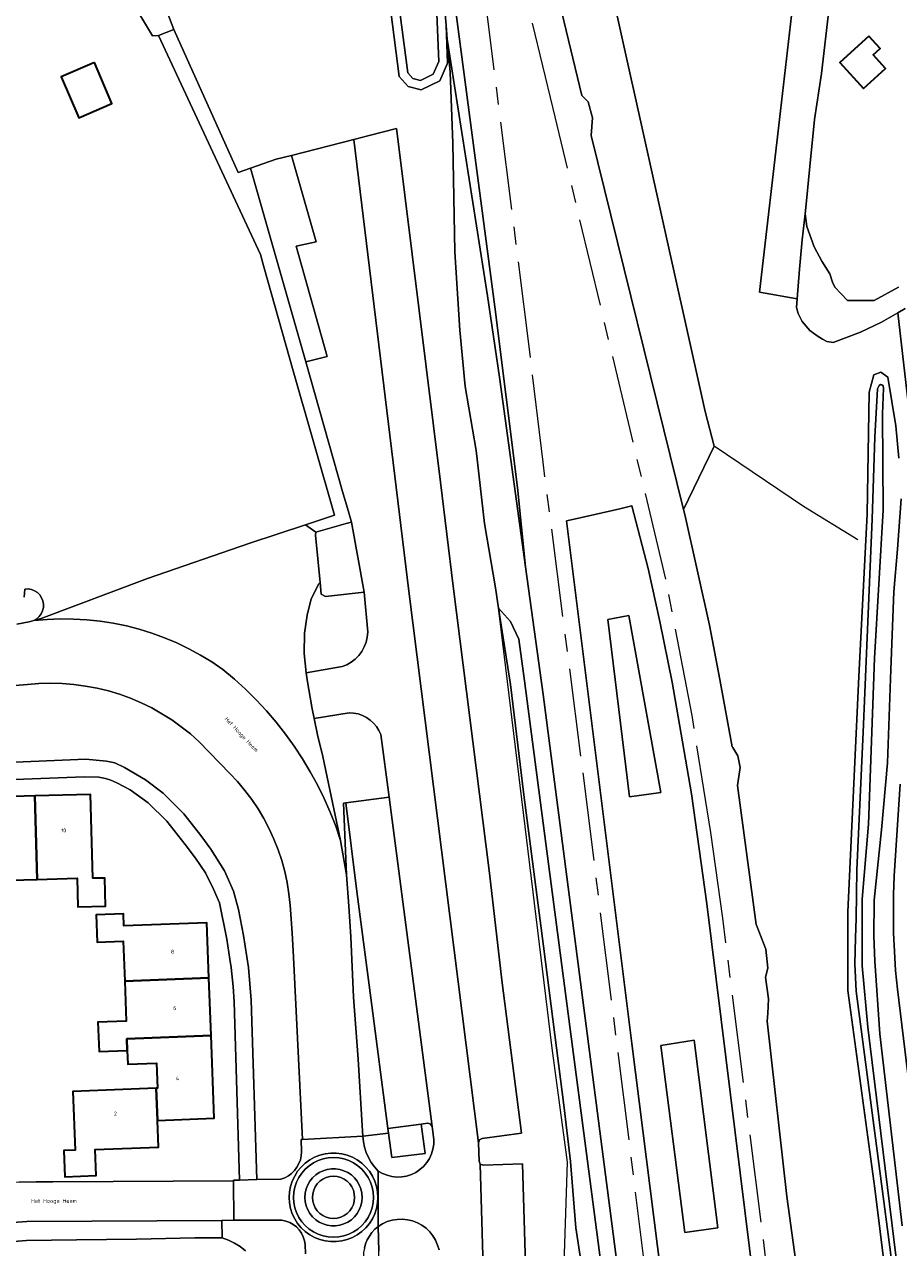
# Model space of a CAD drawing. Header units: metres. Extents: x 229229 to 231729, y 593167 to 595667.
# Tile 190 of 256: x 230402 to 230502, y 594420 to 594559. Entities that reach past the tile are written whole.
import ezdxf
from ezdxf.enums import TextEntityAlignment as Align

# ---------------------------------------------------------------- set-up
doc = ezdxf.new("R2010")
doc.units = ezdxf.units.M
doc.linetypes.add('AM-AS', pattern=[16, 10, -2, 2, -2])
for name, color, linetype, lineweight in [('B-WE-AM-AS_SPOOR-G', 10, 'AM-AS', 18), ('B-WE-GR-GRAS-GV', 60, 'Continuous', 13), ('B-WE-GR-GROENVOORZIENING-GV', 80, 'Continuous', 18), ('B-WE-GW-TALUD_KRUIN-G', 90, 'Continuous', 18), ('B-WE-IE-TERREINAFSCHEIDING_KUNSTMATIG_HEKWERK-G', 20, 'IE-TERREINAFSCHEIDING-KUNSTMATIG', 18), ('B-WE-IE-TERREINAFSCHEIDING_KUNSTMATIG_MUUR-G', 90, 'IE-TERREINAFSCHEIDING-KUNSTMATIG-DICHT', 18), ('B-WE-KW-KUNSTWERK_PERRON-GV', 170, 'Continuous', 18), ('B-WE-OG-BEBOUWING-GV', 7, 'Continuous', 35), ('B-WE-OG-BEBOUWING-T18', 10, 'Continuous', 18), ('B-WE-OG-TERREIN_ERF-GV', 7, 'Continuous', 18), ('B-WE-OG-TOPOGRAFIE-T18', 10, 'Continuous', 18), ('B-WE-OG-WATER-GV', 130, 'Continuous', 18), ('B-WE-OG-WATER_SLOOT-GV', 120, 'Continuous', 18), ('B-WE-VH-ONVERHARD-GV', 252, 'Continuous', 18), ('B-WE-VH-VERHARDING_GESLOTEN-GV', 252, 'Continuous', 18), ('B-WE-VH-VERHARDING_HALFVERHARDING-GV', 252, 'Continuous', 18), ('B-WE-VH-VERHARDING_OPEN-GV', 252, 'Continuous', 18)]:
    doc.layers.add(name, color=color, linetype=linetype, lineweight=lineweight)
doc.styles.add('NLCS-ISO-M250-T18', font='NLCS-ISO.ttf', dxfattribs={"height": 0.45})
doc.linetypes.add('IE-TERREINAFSCHEIDING-KUNSTMATIG', pattern='A,4,[82,NLCS.SHX,S=0.75,R=90,X=0,Y=0],4,-2', length=10)
doc.linetypes.add('IE-TERREINAFSCHEIDING-KUNSTMATIG-DICHT', pattern='A,8,-1,[82,NLCS.SHX,S=0.75,R=90,X=0,Y=0],-1', length=10)

msp = doc.modelspace()

# ---------------------------------------------------------------- linework, layer by layer
at = {"layer": 'B-WE-AM-AS_SPOOR-G'}
for points in [[(230484.983, 594322.132), (230484.403, 594326.827), (230482.399, 594343.044), (230473.066, 594416.124), (230465.619, 594475.578), (230461.314, 594508.976), (230459.762, 594521.825), (230451.609, 594586.596)], [(230498.538, 594323.805), (230497.943, 594328.538), (230490.105, 594390.9), (230481.722, 594457.186), (230480.376, 594466.898), (230478.235, 594480.21), (230475.273, 594495.689), (230462.479, 594549.159), (230453.277, 594586.778)]]:
    msp.add_lwpolyline(points, dxfattribs=at)
at = {"layer": 'B-WE-GR-GRAS-GV'}
for points in [[(230462.341, 594593.331), (230460.261, 594604.94), (230458.052, 594619.383), (230457.878, 594620.521), (230451.979, 594619.074), (230451.881, 594619.05), (230450.294, 594618.51), (230451.987, 594610.547), (230454.452, 594597.662), (230455.634, 594591.935), (230458.094, 594581.522), (230461.654, 594567.491), (230465.733, 594550.641), (230466.439, 594549.936), (230466.922, 594548.118), (230466.778, 594546.092), (230477.266, 594503.604), (230480.744, 594510.798), (230479.713, 594514.731), (230468.681, 594564.517), (230465.305, 594578.512)], [(230459.323, 594497.094), (230458.409, 594506.098), (230455.848, 594526.642), (230453.269, 594546.155), (230450.574, 594566.537), (230448.742, 594582.961), (230446.804, 594597.679), (230445.166, 594610.36), (230444.758, 594612.696), (230444.285, 594613.102), (230444.728, 594610.357), (230445.085, 594608.058), (230446.113, 594599.097), (230446.116, 594599.074), (230446.756, 594593.502), (230448.858, 594576.881), (230449.771, 594564.549), (230450.288, 594558.644), (230450.43, 594557.035), (230454.99, 594527.888), (230456.353, 594518.634)], [(230481.422, 594327.101), (230480.961, 594331.139), (230461.321, 594482.6), (230459.323, 594497.094), (230456.353, 594518.634), (230454.99, 594527.888), (230450.43, 594557.035), (230450.756, 594553.313), (230451.055, 594545.241), (230451.306, 594532.892), (230451.844, 594523.968), (230452.477, 594517.589), (230453.726, 594510.311), (230454.666, 594502.036), (230455.921, 594494.722), (230456.235, 594492.411), (230457.605, 594490.885), (230458.547, 594488.877), (230459.217, 594484.141), (230471.495, 594390.317), (230479.796, 594326.884)]]:
    msp.add_lwpolyline(points, close=True, dxfattribs=at)
at = {"layer": 'B-WE-GR-GROENVOORZIENING-GV'}
for points in [[(230503.337, 594511.12), (230501.611, 594525.969), (230499.769, 594524.897), (230497.388, 594523.767), (230494.271, 594522.587), (230493.55, 594522.687), (230493.057, 594522.95), (230492.453, 594523.342), (230491.613, 594523.931), (230490.751, 594524.968), (230490.277, 594525.893), (230490.092, 594526.551), (230490.165, 594527.549), (230485.917, 594528.306), (230488.298, 594548.896), (230490.775, 594570.603)], [(230468.681, 594564.517), (230479.713, 594514.731), (230480.744, 594510.798), (230477.266, 594503.604), (230477.401, 594503.056), (230480.232, 594490.484), (230481.385, 594484.304), (230482.814, 594476.647), (230482.865, 594476.561), (230483.424, 594475.606), (230483.711, 594474.311), (230483.441, 594472.501), (230483.406, 594472.269), (230485.522, 594456.463), (230485.558, 594456.369), (230486.608, 594453.661), (230486.861, 594451.494), (230486.572, 594450.484), (230486.939, 594448.032), (230486.833, 594446.34), (230486.778, 594445.464), (230488.993, 594425.548), (230490.74, 594412.899)], [(230503.919, 594386.789), (230499.022, 594426.486), (230495.919, 594448.982), (230495.934, 594457.889), (230497.2, 594484.64), (230498.138, 594503.098), (230498.361, 594516.952), (230498.882, 594518.909), (230499.697, 594519.215), (230500.487, 594518.651), (230501.405, 594513.117), (230501.746, 594509.45)], [(230501.994, 594504.833), (230501.591, 594499.108), (230501.171, 594494.265), (230500.805, 594485.427), (230500.453, 594474.832), (230499.755, 594467.202), (230498.943, 594459.241), (230498.873, 594455.152), (230499.011, 594452.295), (230499.575, 594444.048), (230502.1, 594422.227)], [(230401.534, 594490.588), (230402.922, 594490.839), (230403.457, 594490.989), (230403.789, 594491.181), (230404.075, 594491.436), (230404.304, 594491.745), (230404.465, 594492.093), (230404.552, 594492.466), (230404.561, 594492.85), (230404.493, 594493.227), (230404.349, 594493.583), (230404.137, 594493.902), (230403.863, 594494.171), (230403.541, 594494.379), (230403.184, 594494.518), (230402.805, 594494.581), (230402.422, 594494.566), (230402.37, 594493.665)], [(230387.944, 594474.34), (230409.365, 594475.257), (230411.729, 594475.014), (230412.677, 594474.815), (230413.762, 594474.283), (230416.156, 594472.887), (230418.155, 594471.389), (230420.503, 594469.041), (230422.435, 594466.583), (230423.558, 594465.01), (230425.124, 594462.561), (230426.14, 594460.242), (230426.713, 594458.166), (230427.263, 594455.196), (230427.865, 594451.595), (230428.144, 594447.862), (230428.792, 594427.479), (230431.528, 594427.542), (230431.965, 594427.698), (230432.375, 594427.915), (230432.748, 594428.19), (230433.079, 594428.516), (230433.358, 594428.886), (230433.581, 594429.293), (230433.743, 594429.728), (230433.84, 594430.181), (230433.87, 594430.644), (230433.82, 594432.045), (230433.971, 594432.053), (230432.974, 594452.743), (230432.806, 594455.531), (230432.571, 594458.662), (230432.437, 594459.948), (230432.233, 594461.225), (230431.96, 594462.489), (230431.619, 594463.737), (230431.211, 594464.964), (230430.737, 594466.167), (230430.198, 594467.342), (230429.597, 594468.487), (230428.934, 594469.598), (230428.212, 594470.67), (230427.433, 594471.702), (230426.598, 594472.691), (230425.712, 594473.632), (230422.243, 594477.23), (230421.251, 594478.11), (230420.214, 594478.936), (230419.133, 594479.704), (230418.012, 594480.413), (230416.854, 594481.061), (230415.664, 594481.644), (230414.443, 594482.163), (230413.196, 594482.615), (230411.927, 594482.999), (230410.639, 594483.313), (230409.335, 594483.558), (230408.021, 594483.732), (230406.699, 594483.835), (230405.373, 594483.866), (230404.047, 594483.825), (230402.726, 594483.713), (230394.715, 594483.068)], [(230504.059, 594428.569), (230501.568, 594449.097), (230501.369, 594451.239), (230501.225, 594453.385), (230501.137, 594455.533), (230501.105, 594457.684), (230501.129, 594459.835), (230501.208, 594461.984), (230501.899, 594472.421)], [(230449.497, 594419.483), (230449.337, 594420.045), (230449.105, 594420.581), (230448.804, 594421.082), (230448.44, 594421.539), (230448.019, 594421.944), (230447.548, 594422.29), (230447.036, 594422.571), (230446.491, 594422.782), (230445.923, 594422.919), (230445.341, 594422.98), (230444.757, 594422.964), (230444.18, 594422.871), (230443.621, 594422.703), (230443.088, 594422.462), (230442.592, 594422.154), (230442.67, 594419.332)]]:
    msp.add_lwpolyline(points, dxfattribs=at)
for points in [[(230440.979, 594494.213), (230436.598, 594493.714), (230436.1, 594494.004), (230435.975, 594495.311), (230435.825, 594495.148), (230434.98, 594493.45), (230434.517, 594491.593), (230434.224, 594489.576), (230434.175, 594487.239), (230434.417, 594485.073), (230438.492, 594485.757), (230439.023, 594485.977), (230439.519, 594486.266), (230439.972, 594486.619), (230440.374, 594487.03), (230440.716, 594487.491), (230440.994, 594487.994), (230441.202, 594488.529), (230441.337, 594489.088), (230441.395, 594489.659)], [(230456.235, 594492.411), (230457.613, 594483.718), (230459.11, 594471.193), (230461.363, 594453.987), (230463.711, 594435.621), (230464.422, 594429.548), (230465.04, 594421.984), (230466.726, 594410.848), (230468.596, 594398.551), (230469.323, 594394.565), (230470.535, 594390.639), (230471.495, 594390.317), (230459.217, 594484.141), (230458.547, 594488.877), (230457.605, 594490.885)], [(230471.114, 594470.949), (230474.708, 594471.465), (230471.071, 594491.552), (230468.663, 594491.116)], [(230442.876, 594478.031), (230442.669, 594478.506), (230442.397, 594478.947), (230442.067, 594479.345), (230441.684, 594479.694), (230441.257, 594479.987), (230440.793, 594480.216), (230440.301, 594480.379), (230439.791, 594480.472), (230439.274, 594480.493), (230435.312, 594479.867), (230435.679, 594478.028), (230436.298, 594475.557), (230436.951, 594472.495), (230438.314, 594466.021), (230438.994, 594462.105), (230438.648, 594470.265), (230438.896, 594470.296), (230443.823, 594470.914)], [(230438.994, 594462.105), (230439.238, 594458.534), (230439.466, 594455.067), (230439.763, 594448.188), (230440.316, 594441.172), (230440.814, 594432.981), (230440.844, 594432.421), (230443.765, 594432.746), (230443.695, 594433.285), (230441.758, 594448.115), (230440.142, 594460.21), (230438.896, 594470.296), (230438.648, 594470.265)], [(230474.688, 594442.732), (230477.414, 594421.462), (230481.16, 594422.012), (230478.473, 594443.31)], [(230443.765, 594432.746), (230440.844, 594432.421), (230440.9, 594431.789), (230441.025, 594431.168), (230441.216, 594430.563), (230441.472, 594429.983), (230441.789, 594429.434), (230442.164, 594428.923), (230442.592, 594428.455), (230443.079, 594428.175), (230443.599, 594427.965), (230444.144, 594427.829), (230444.702, 594427.77), (230445.264, 594427.788), (230445.817, 594427.884), (230446.351, 594428.055), (230446.857, 594428.299), (230447.325, 594428.611), (230447.744, 594428.983), (230448.108, 594429.411), (230448.41, 594429.885), (230448.643, 594430.395), (230448.803, 594430.933), (230448.887, 594431.489), (230448.894, 594432.05), (230448.719, 594433.506), (230448.494, 594433.825), (230448.186, 594433.877), (230447.473, 594433.783), (230447.913, 594430.443), (230444.124, 594430.003)]]:
    msp.add_lwpolyline(points, close=True, dxfattribs=at)
at = {"layer": 'B-WE-GW-TALUD_KRUIN-G'}
msp.add_lwpolyline([(230456.235, 594492.411), (230457.613, 594483.718), (230459.11, 594471.193), (230461.363, 594453.987), (230463.711, 594435.621), (230464.422, 594429.548), (230465.04, 594421.984), (230466.726, 594410.848), (230468.596, 594398.551), (230469.323, 594394.565), (230470.535, 594390.639), (230471.495, 594390.317)], dxfattribs=at)
at = {"layer": 'B-WE-IE-TERREINAFSCHEIDING_KUNSTMATIG_HEKWERK-G'}
for points in [[(230497.071, 594500.175), (230490.916, 594503.933), (230480.744, 594510.798), (230479.713, 594514.731), (230468.681, 594564.517), (230465.305, 594578.512), (230462.341, 594593.331), (230460.261, 594604.94)], [(230462.436, 594378.529), (230464.093, 594429.459), (230462.344, 594442.41), (230456.565, 594489.983), (230456.235, 594492.411), (230455.921, 594494.722), (230454.666, 594502.036), (230453.726, 594510.311), (230452.477, 594517.589)]]:
    msp.add_lwpolyline(points, dxfattribs=at)
at = {"layer": 'B-WE-IE-TERREINAFSCHEIDING_KUNSTMATIG_MUUR-G'}
msp.add_lwpolyline([(230463.978, 594502.305), (230471.406, 594504.013)], dxfattribs=at)
at = {"layer": 'B-WE-KW-KUNSTWERK_PERRON-GV'}
for points in [[(230486.052, 594327.035), (230486.635, 594322.336), (230488.694, 594305.811), (230488.97, 594305.846), (230490.163, 594305.998), (230497.456, 594306.925), (230498.884, 594307.107), (230497.897, 594313.859), (230496.675, 594323.575), (230496.08, 594328.303), (230479.916, 594458.82), (230478.173, 594471.296), (230475.962, 594483.988), (230474.583, 594490.9), (230473.236, 594496.893), (230471.406, 594504.013), (230470.049, 594503.701), (230465.186, 594502.583), (230463.978, 594502.305), (230471.397, 594442.933)], [(230471.071, 594491.552), (230474.708, 594471.465), (230471.114, 594470.949), (230468.663, 594491.116)], [(230478.473, 594443.31), (230481.16, 594422.012), (230477.414, 594421.462), (230474.688, 594442.732)]]:
    msp.add_lwpolyline(points, close=True, dxfattribs=at)
at = {"layer": 'B-WE-OG-BEBOUWING-GV'}
for points in [[(230498.337, 594557.374), (230495.029, 594554.396), (230497.698, 594551.431), (230500.228, 594553.708), (230498.819, 594555.273), (230499.597, 594555.974)], [(230410.337, 594554.378), (230406.574, 594552.765), (230408.567, 594548.114), (230412.33, 594549.726)], [(230397.429, 594470.901), (230397.763, 594458.24), (230399.376, 594458.283), (230399.292, 594461.471), (230403.836, 594461.591), (230403.586, 594471.063)], [(230403.836, 594461.591), (230408.38, 594461.711), (230408.465, 594458.473), (230411.602, 594458.555), (230411.517, 594461.745), (230410.155, 594461.709), (230409.904, 594471.23), (230403.586, 594471.063)], [(230423.341, 594450.385), (230423.102, 594456.66), (230413.699, 594456.301), (230413.646, 594457.692), (230410.54, 594457.575), (230410.66, 594454.446), (230413.614, 594454.559), (230413.787, 594450.021)], [(230414.072, 594442.162), (230414.022, 594443.481), (230423.591, 594443.846), (230423.341, 594450.385), (230413.787, 594450.021), (230413.96, 594445.482), (230410.748, 594445.359), (230410.875, 594442.04)], [(230417.498, 594434.201), (230423.95, 594434.447), (230423.591, 594443.846), (230414.022, 594443.481), (230414.072, 594442.162), (230414.132, 594440.578), (230417.395, 594440.703), (230417.503, 594437.869), (230417.358, 594437.863)], [(230417.498, 594434.201), (230417.358, 594437.863), (230407.898, 594437.502), (230408.152, 594430.84), (230406.864, 594430.791), (230406.979, 594427.791), (230410.54, 594427.927), (230410.427, 594430.886), (230417.614, 594431.16)]]:
    msp.add_lwpolyline(points, close=True, dxfattribs=at)
at = {"layer": 'B-WE-OG-TERREIN_ERF-GV'}
for points in [[(230416.925, 594564.522), (230419.371, 594558.145), (230426.683, 594541.914), (230428.091, 594542.4), (230430.981, 594543.396), (230432.74, 594543.845), (230439.797, 594545.647), (230441.542, 594546.093), (230444.665, 594546.891), (230444.809, 594545.732), (230449.644, 594506.705), (230451.088, 594494.916), (230455.233, 594462.29), (230456.615, 594450.144), (230458.855, 594432.743), (230454.403, 594432.145), (230454.103, 594431.989), (230453.997, 594431.663), (230454.05, 594429.575), (230454.174, 594429.237), (230454.495, 594429.131), (230458.995, 594429.262), (230460.43, 594380.907)], [(230402.37, 594493.665), (230402.422, 594494.566), (230402.805, 594494.581), (230403.184, 594494.518), (230403.541, 594494.379), (230403.863, 594494.171), (230404.137, 594493.902), (230404.349, 594493.583), (230404.493, 594493.227), (230404.561, 594492.85), (230404.552, 594492.466), (230404.465, 594492.093), (230404.304, 594491.745), (230404.075, 594491.436), (230403.789, 594491.181), (230403.457, 594490.989), (230404.308, 594491.228), (230416.387, 594495.76), (230428.002, 594499.778), (230434.315, 594501.883), (230437.608, 594502.981), (230432.905, 594519.351), (230429.593, 594531.197), (230429.202, 594532.597), (230417.629, 594557.461), (230416.934, 594557.42), (230415.362, 594560.085)], [(230466.726, 594410.848), (230465.04, 594421.984), (230464.422, 594429.548), (230463.711, 594435.621), (230461.363, 594453.987), (230459.11, 594471.193), (230457.613, 594483.718), (230456.235, 594492.411), (230455.921, 594494.722), (230454.666, 594502.036), (230453.726, 594510.311), (230452.477, 594517.589), (230451.844, 594523.968), (230451.306, 594532.892), (230451.055, 594545.241), (230450.756, 594553.313), (230450.43, 594557.035), (230450.288, 594558.644), (230450.47, 594554.305), (230449.597, 594552.314), (230447.479, 594551.297), (230445.982, 594551.671), (230444.982, 594552.793), (230444.024, 594560.18)], [(230493.817, 594560.63), (230492.927, 594553.146), (230492.159, 594547.931), (230491.609, 594542.569), (230491.203, 594538.305), (230491.078, 594537.192), (230491.297, 594535.751), (230492.111, 594533.442), (230492.966, 594531.806), (230493.894, 594530.381), (230494.21, 594529.453), (230494.451, 594528.881), (230495.883, 594527.359), (230498.928, 594527.368), (230501.701, 594528.867)], [(230401.812, 594427.172), (230403.72, 594427.239), (230405.628, 594427.241), (230426.159, 594427.326), (230426.159, 594427.419), (230426.823, 594427.434), (230426.222, 594447.677), (230426.12, 594449.413), (230425.899, 594451.56), (230425.734, 594452.538), (230425.389, 594454.8), (230424.545, 594458.926), (230423.883, 594460.48), (230422.965, 594462.333), (230421.843, 594464.012), (230420.65, 594465.569), (230418.563, 594468.208), (230416.435, 594470.281), (230414.39, 594471.745), (230412.879, 594472.574), (230412.222, 594472.846), (230411.595, 594473.064), (230410.842, 594473.202), (230409.198, 594473.253), (230388.503, 594472.435)], [(230397.429, 594470.901), (230403.586, 594471.063), (230409.904, 594471.23), (230410.155, 594461.709), (230411.517, 594461.745), (230411.602, 594458.555), (230408.465, 594458.473), (230408.38, 594461.711), (230403.836, 594461.591), (230399.292, 594461.471)], [(230427.524, 594419.405), (230426.909, 594419.865), (230426.254, 594420.266), (230425.564, 594420.604), (230424.845, 594420.877), (230421.763, 594420.869), (230415.13, 594420.724), (230408.302, 594420.637), (230402.618, 594420.551), (230397.33, 594420.143)]]:
    msp.add_lwpolyline(points, dxfattribs=at)
for points in [[(230497.698, 594551.431), (230495.029, 594554.396), (230498.337, 594557.374), (230499.597, 594555.974), (230498.819, 594555.273), (230500.228, 594553.708)], [(230408.567, 594548.114), (230406.574, 594552.765), (230410.337, 594554.378), (230412.33, 594549.726)], [(230413.614, 594454.559), (230410.66, 594454.446), (230410.54, 594457.575), (230413.646, 594457.692), (230413.699, 594456.301), (230423.102, 594456.66), (230423.341, 594450.385), (230423.591, 594443.846), (230423.95, 594434.447), (230417.498, 594434.201), (230417.614, 594431.16), (230410.427, 594430.886), (230410.54, 594427.927), (230406.979, 594427.791), (230406.864, 594430.791), (230408.152, 594430.84), (230407.898, 594437.502), (230417.358, 594437.863), (230417.503, 594437.869), (230417.395, 594440.703), (230414.132, 594440.578), (230414.072, 594442.162), (230410.875, 594442.04), (230410.748, 594445.359), (230413.96, 594445.482), (230413.787, 594450.021)]]:
    msp.add_lwpolyline(points, close=True, dxfattribs=at)
at = {"layer": 'B-WE-OG-WATER-GV'}
msp.add_lwpolyline([(230438.286, 594605.385), (230438.914, 594601.617), (230439.633, 594597.122), (230440.798, 594590.587), (230442.361, 594585.34), (230443.934, 594579.638), (230444.687, 594575.655), (230445.477, 594571.556), (230446.009, 594568.126), (230446.146, 594564.052), (230445.353, 594561.378), (230445.04, 594560.121), (230445.934, 594553.228), (230446.523, 594552.566), (230447.371, 594552.355), (230448.83, 594553.055), (230449.461, 594554.495), (230448.78, 594570.78), (230443.731, 594609.682), (230443.665, 594609.709), (230442.972, 594609.607), (230441.451, 594608.96), (230439.341, 594607.747), (230438.676, 594607.216)], close=True, dxfattribs=at)
msp.add_lwpolyline([(230501.442, 594418.549), (230498.222, 594444.814), (230497.578, 594451.764), (230497.578, 594459.33), (230498.277, 594467.862), (230498.971, 594486.726), (230499.952, 594503.547), (230499.9, 594508.966), (230499.876, 594514.446), (230500.003, 594517.404), (230499.951, 594517.644), (230499.794, 594517.783), (230499.64, 594517.802), (230499.485, 594517.697), (230499.315, 594517.302), (230499.009, 594511.846), (230498.717, 594502.52), (230497.686, 594478.311), (230496.958, 594462.674), (230496.897, 594457.147), (230496.817, 594454.937), (230496.726, 594451.984), (230496.873, 594448.895), (230503.576, 594397.922)], dxfattribs=at)
at = {"layer": 'B-WE-OG-WATER_SLOOT-GV'}
msp.add_lwpolyline([(230438.286, 594605.385), (230438.676, 594607.216), (230439.341, 594607.747), (230441.451, 594608.96), (230442.972, 594609.607), (230443.665, 594609.709), (230443.731, 594609.682), (230448.78, 594570.78), (230449.461, 594554.495), (230448.83, 594553.055), (230447.371, 594552.355), (230446.523, 594552.566), (230445.934, 594553.228), (230445.04, 594560.121), (230445.353, 594561.378), (230446.146, 594564.052), (230446.009, 594568.126), (230445.477, 594571.556), (230444.687, 594575.655), (230443.934, 594579.638), (230442.361, 594585.34), (230440.798, 594590.587), (230439.633, 594597.122), (230438.914, 594601.617)], close=True, dxfattribs=at)
for points in [[(230444.024, 594560.18), (230444.982, 594552.793), (230445.982, 594551.671), (230447.479, 594551.297), (230449.597, 594552.314), (230450.47, 594554.305), (230450.288, 594558.644), (230449.771, 594564.549)], [(230501.746, 594509.45), (230501.405, 594513.117), (230500.487, 594518.651), (230499.697, 594519.215), (230498.882, 594518.909), (230498.361, 594516.952), (230498.138, 594503.098), (230497.2, 594484.64), (230495.934, 594457.889), (230495.919, 594448.982), (230499.022, 594426.486), (230503.919, 594386.789)], [(230503.576, 594397.922), (230496.873, 594448.895), (230496.726, 594451.984), (230496.817, 594454.937), (230496.897, 594457.147), (230496.958, 594462.674), (230497.686, 594478.311), (230498.717, 594502.52), (230499.009, 594511.846), (230499.315, 594517.302), (230499.485, 594517.697), (230499.64, 594517.802), (230499.794, 594517.783), (230499.951, 594517.644), (230500.003, 594517.404), (230499.876, 594514.446), (230499.9, 594508.966), (230499.952, 594503.547), (230498.971, 594486.726), (230498.277, 594467.862), (230497.578, 594459.33), (230497.578, 594451.764), (230498.222, 594444.814), (230501.442, 594418.549)], [(230502.1, 594422.227), (230499.575, 594444.048), (230499.011, 594452.295), (230498.873, 594455.152), (230498.943, 594459.241), (230499.755, 594467.202), (230500.453, 594474.832), (230500.805, 594485.427), (230501.171, 594494.265), (230501.591, 594499.108), (230501.994, 594504.833)]]:
    msp.add_lwpolyline(points, dxfattribs=at)
at = {"layer": 'B-WE-VH-ONVERHARD-GV'}
msp.add_lwpolyline([(230501.701, 594528.867), (230498.928, 594527.368), (230495.883, 594527.359), (230494.451, 594528.881), (230494.21, 594529.453), (230493.894, 594530.381), (230492.966, 594531.806), (230492.111, 594533.442), (230491.297, 594535.751), (230491.078, 594537.192), (230490.749, 594534.245), (230490.434, 594530.902), (230490.165, 594527.549), (230490.092, 594526.551), (230490.277, 594525.893), (230490.751, 594524.968), (230491.613, 594523.931), (230492.453, 594523.342), (230493.057, 594522.95), (230493.55, 594522.687), (230494.271, 594522.587), (230497.388, 594523.767), (230499.769, 594524.897), (230501.611, 594525.969), (230502.452, 594526.459)], dxfattribs=at)
at = {"layer": 'B-WE-VH-VERHARDING_GESLOTEN-GV'}
for points in [[(230502.452, 594526.459), (230501.611, 594525.969), (230503.337, 594511.12)], [(230394.715, 594483.068), (230402.726, 594483.713), (230404.047, 594483.825), (230405.373, 594483.866), (230406.699, 594483.835), (230408.021, 594483.732), (230409.335, 594483.558), (230410.639, 594483.313), (230411.927, 594482.999), (230413.196, 594482.615), (230414.443, 594482.163), (230415.664, 594481.644), (230416.854, 594481.061), (230418.012, 594480.413), (230419.133, 594479.704), (230420.214, 594478.936), (230421.251, 594478.11), (230422.243, 594477.23), (230425.712, 594473.632), (230426.598, 594472.691), (230427.433, 594471.702), (230428.212, 594470.67), (230428.934, 594469.598), (230429.597, 594468.487), (230430.198, 594467.342), (230430.737, 594466.167), (230431.211, 594464.964), (230431.619, 594463.737), (230431.96, 594462.489), (230432.233, 594461.225), (230432.437, 594459.948), (230432.571, 594458.662), (230432.806, 594455.531), (230432.974, 594452.743), (230433.971, 594432.053), (230440.844, 594432.421), (230440.814, 594432.981), (230440.316, 594441.172), (230439.763, 594448.188), (230439.466, 594455.067), (230439.238, 594458.534), (230438.994, 594462.105), (230438.314, 594466.021), (230437.756, 594467.636), (230437.131, 594469.227), (230436.441, 594470.79), (230435.686, 594472.323), (230434.868, 594473.823), (230433.989, 594475.288), (230433.049, 594476.715), (230432.05, 594478.102), (230430.995, 594479.446), (230429.885, 594480.745), (230428.721, 594481.997), (230427.507, 594483.199), (230426.243, 594484.349), (230424.933, 594485.446), (230423.679, 594486.291), (230422.386, 594487.074), (230421.056, 594487.793), (230419.693, 594488.447), (230418.3, 594489.033), (230416.879, 594489.551), (230415.436, 594490), (230413.972, 594490.378), (230412.491, 594490.684), (230410.998, 594490.918), (230409.495, 594491.079), (230407.985, 594491.167), (230406.474, 594491.181), (230404.963, 594491.122), (230403.457, 594490.989), (230402.922, 594490.839), (230401.534, 594490.588)], [(230501.899, 594472.421), (230501.208, 594461.984), (230501.129, 594459.835), (230501.105, 594457.684), (230501.137, 594455.533), (230501.225, 594453.385), (230501.369, 594451.239), (230501.568, 594449.097), (230504.059, 594428.569)]]:
    msp.add_lwpolyline(points, dxfattribs=at)
for points in [[(230434.224, 594489.576), (230434.517, 594491.593), (230434.98, 594493.45), (230435.825, 594495.148), (230435.975, 594495.311), (230435.459, 594500.702), (230435.489, 594501.029), (230434.315, 594501.883), (230428.002, 594499.778), (230416.387, 594495.76), (230404.308, 594491.228), (230403.457, 594490.989), (230404.963, 594491.122), (230406.474, 594491.181), (230407.985, 594491.167), (230409.495, 594491.079), (230410.998, 594490.918), (230412.491, 594490.684), (230413.972, 594490.378), (230415.436, 594490), (230416.879, 594489.551), (230418.3, 594489.033), (230419.693, 594488.447), (230421.056, 594487.793), (230422.386, 594487.074), (230423.679, 594486.291), (230424.933, 594485.446), (230426.243, 594484.349), (230427.507, 594483.199), (230428.721, 594481.997), (230429.885, 594480.745), (230430.995, 594479.446), (230432.05, 594478.102), (230433.049, 594476.715), (230433.989, 594475.288), (230434.868, 594473.823), (230435.686, 594472.323), (230436.441, 594470.79), (230437.131, 594469.227), (230437.756, 594467.636), (230438.314, 594466.021), (230436.951, 594472.495), (230436.298, 594475.557), (230435.679, 594478.028), (230435.312, 594479.867), (230435.096, 594480.952), (230434.507, 594484.264), (230434.417, 594485.073), (230434.175, 594487.239)], [(230426.159, 594427.326), (230405.628, 594427.241), (230403.72, 594427.239), (230401.812, 594427.172), (230399.908, 594427.04), (230398.01, 594426.844), (230396.12, 594426.583), (230394.239, 594426.258), (230392.371, 594425.869), (230390.517, 594425.417), (230388.679, 594424.901), (230386.86, 594424.324), (230383.729, 594422.991), (230376.046, 594419.687), (230378.177, 594415.46), (230386.905, 594419.473), (230388.996, 594420.301), (230391.817, 594421.193), (230394.475, 594421.791), (230397.109, 594422.22), (230400.034, 594422.525), (230402.686, 594422.717), (230424.826, 594422.848), (230426.171, 594422.857)]]:
    msp.add_lwpolyline(points, close=True, dxfattribs=at)
at = {"layer": 'B-WE-VH-VERHARDING_HALFVERHARDING-GV'}
for points in [[(230450.574, 594566.537), (230453.269, 594546.155), (230455.848, 594526.642), (230458.409, 594506.098), (230459.323, 594497.094), (230461.321, 594482.6), (230480.961, 594331.139)], [(230490.74, 594412.899), (230488.993, 594425.548), (230486.778, 594445.464), (230486.833, 594446.34), (230486.939, 594448.032), (230486.572, 594450.484), (230486.861, 594451.494), (230486.608, 594453.661), (230485.558, 594456.369), (230485.522, 594456.463), (230483.406, 594472.269), (230483.441, 594472.501), (230483.711, 594474.311), (230483.424, 594475.606), (230482.865, 594476.561), (230482.814, 594476.647), (230481.385, 594484.304), (230480.232, 594490.484), (230477.401, 594503.056), (230477.266, 594503.604), (230466.778, 594546.092), (230466.922, 594548.118), (230466.439, 594549.936), (230465.733, 594550.641), (230461.654, 594567.491)], [(230486.052, 594327.035), (230471.397, 594442.933), (230463.978, 594502.305), (230465.186, 594502.583), (230470.049, 594503.701), (230471.406, 594504.013), (230473.236, 594496.893), (230474.583, 594490.9), (230475.962, 594483.988), (230478.173, 594471.296), (230479.916, 594458.82), (230496.08, 594328.303)]]:
    msp.add_lwpolyline(points, dxfattribs=at)
at = {"layer": 'B-WE-VH-VERHARDING_OPEN-GV'}
for points in [[(230407.456, 594595.286), (230404.413, 594599.895), (230398.158, 594596.508), (230401.816, 594591.151), (230403.596, 594589.084), (230405.689, 594583.467), (230411.364, 594569.31), (230413.21, 594565.347), (230415.362, 594560.085), (230416.934, 594557.42), (230417.629, 594557.461), (230419.371, 594558.145), (230416.925, 594564.522), (230414.369, 594572.824), (230409.929, 594587.252)], [(230419.371, 594558.145), (230417.629, 594557.461), (230429.202, 594532.597), (230429.593, 594531.197), (230432.905, 594519.351), (230437.608, 594502.981), (230434.315, 594501.883), (230435.489, 594501.029), (230438.932, 594502.003), (230439.535, 594502.174), (230439.159, 594503.498), (230438.544, 594505.657), (230434.35, 594520.4), (230428.091, 594542.4), (230426.683, 594541.914)], [(230451.088, 594494.916), (230449.644, 594506.705), (230444.809, 594545.732), (230444.665, 594546.891), (230441.542, 594546.093), (230439.797, 594545.647), (230446.056, 594494.319), (230453.997, 594431.663), (230454.103, 594431.989), (230454.403, 594432.145), (230458.855, 594432.743), (230456.615, 594450.144), (230455.233, 594462.29)], [(230432.74, 594543.845), (230430.981, 594543.396), (230428.091, 594542.4), (230434.35, 594520.4), (230436.788, 594521.001), (230433.259, 594533.536), (230435.524, 594534.025)], [(230439.535, 594502.174), (230438.932, 594502.003), (230435.489, 594501.029), (230435.459, 594500.702), (230435.975, 594495.311), (230436.1, 594494.004), (230436.598, 594493.714), (230440.979, 594494.213)], [(230443.823, 594470.914), (230438.896, 594470.296), (230440.142, 594460.21), (230441.758, 594448.115), (230443.695, 594433.285), (230447.473, 594433.783), (230448.186, 594433.877), (230448.494, 594433.825), (230448.719, 594433.506)], [(230443.765, 594432.746), (230444.124, 594430.003), (230447.913, 594430.443), (230447.473, 594433.783), (230443.695, 594433.285)], [(230432.472, 594425.462), (230432.512, 594424.831), (230432.63, 594424.209), (230432.825, 594423.608), (230433.095, 594423.035), (230433.433, 594422.501), (230433.837, 594422.014), (230434.298, 594421.581), (230434.809, 594421.209), (230435.364, 594420.904), (230435.952, 594420.672), (230436.564, 594420.514), (230437.192, 594420.435), (230437.824, 594420.435), (230438.452, 594420.514), (230439.064, 594420.672), (230439.652, 594420.904), (230440.207, 594421.209), (230440.718, 594421.581), (230441.179, 594422.014), (230441.583, 594422.501), (230441.921, 594423.035), (230442.191, 594423.608), (230442.386, 594424.209), (230442.504, 594424.831), (230442.544, 594425.462), (230442.504, 594426.093), (230442.386, 594426.714), (230442.19, 594427.316), (230441.921, 594427.888), (230441.582, 594428.422), (230441.179, 594428.909), (230440.718, 594429.342), (230440.206, 594429.714), (230439.652, 594430.019), (230439.064, 594430.252), (230438.452, 594430.409), (230437.824, 594430.488), (230437.192, 594430.488), (230436.564, 594430.409), (230435.952, 594430.252), (230435.364, 594430.019), (230434.81, 594429.714), (230434.298, 594429.342), (230433.837, 594428.909), (230433.434, 594428.422), (230433.095, 594427.888), (230432.826, 594427.316), (230432.63, 594426.714), (230432.512, 594426.093)], [(230432.472, 594425.462), (230432.512, 594426.093), (230432.63, 594426.714), (230432.826, 594427.316), (230433.095, 594427.888), (230433.434, 594428.422), (230433.837, 594428.909), (230434.298, 594429.342), (230434.81, 594429.714), (230435.364, 594430.019), (230435.952, 594430.252), (230436.564, 594430.409), (230437.192, 594430.488), (230437.824, 594430.488), (230438.452, 594430.409), (230439.064, 594430.252), (230439.652, 594430.019), (230440.206, 594429.714), (230440.718, 594429.342), (230441.179, 594428.909), (230441.582, 594428.422), (230441.921, 594427.888), (230442.19, 594427.316), (230442.386, 594426.714), (230442.504, 594426.093), (230442.544, 594425.462), (230442.504, 594424.831), (230442.386, 594424.209), (230442.191, 594423.608), (230441.921, 594423.035), (230441.583, 594422.501), (230441.179, 594422.014), (230440.718, 594421.581), (230440.207, 594421.209), (230439.652, 594420.904), (230439.064, 594420.672), (230438.452, 594420.514), (230437.824, 594420.435), (230437.192, 594420.435), (230436.564, 594420.514), (230435.952, 594420.672), (230435.364, 594420.904), (230434.809, 594421.209), (230434.298, 594421.581), (230433.837, 594422.014), (230433.433, 594422.501), (230433.095, 594423.035), (230432.825, 594423.608), (230432.63, 594424.209), (230432.512, 594424.831)], [(230432.97, 594425.462), (230433.009, 594424.87), (230433.125, 594424.287), (230433.315, 594423.725), (230433.578, 594423.193), (230433.908, 594422.699), (230434.299, 594422.252), (230434.745, 594421.861), (230435.239, 594421.531), (230435.772, 594421.269), (230436.334, 594421.078), (230436.916, 594420.962), (230437.509, 594420.923), (230438.101, 594420.962), (230438.683, 594421.078), (230439.245, 594421.269), (230439.778, 594421.531), (230440.272, 594421.861), (230440.718, 594422.252), (230441.109, 594422.699), (230441.439, 594423.193), (230441.702, 594423.725), (230441.892, 594424.287), (230442.008, 594424.87), (230442.047, 594425.462), (230442.008, 594426.054), (230441.892, 594426.637), (230441.701, 594427.199), (230441.439, 594427.731), (230441.109, 594428.225), (230440.718, 594428.671), (230440.271, 594429.062), (230439.778, 594429.392), (230439.245, 594429.655), (230438.683, 594429.845), (230438.101, 594429.961), (230437.509, 594430), (230436.916, 594429.961), (230436.334, 594429.845), (230435.772, 594429.655), (230435.239, 594429.392), (230434.746, 594429.062), (230434.299, 594428.671), (230433.908, 594428.225), (230433.578, 594427.731), (230433.316, 594427.199), (230433.125, 594426.637), (230433.009, 594426.054)], [(230442.047, 594425.462), (230442.008, 594424.87), (230441.892, 594424.287), (230441.702, 594423.725), (230441.439, 594423.193), (230441.109, 594422.699), (230440.718, 594422.252), (230440.272, 594421.861), (230439.778, 594421.531), (230439.245, 594421.269), (230438.683, 594421.078), (230438.101, 594420.962), (230437.509, 594420.923), (230436.916, 594420.962), (230436.334, 594421.078), (230435.772, 594421.269), (230435.239, 594421.531), (230434.745, 594421.861), (230434.299, 594422.252), (230433.908, 594422.699), (230433.578, 594423.193), (230433.315, 594423.725), (230433.125, 594424.287), (230433.009, 594424.87), (230432.97, 594425.462), (230433.009, 594426.054), (230433.125, 594426.637), (230433.316, 594427.199), (230433.578, 594427.731), (230433.908, 594428.225), (230434.299, 594428.671), (230434.746, 594429.062), (230435.239, 594429.392), (230435.772, 594429.655), (230436.334, 594429.845), (230436.916, 594429.961), (230437.509, 594430), (230438.101, 594429.961), (230438.683, 594429.845), (230439.245, 594429.655), (230439.778, 594429.392), (230440.271, 594429.062), (230440.718, 594428.671), (230441.109, 594428.225), (230441.439, 594427.731), (230441.701, 594427.199), (230441.892, 594426.637), (230442.008, 594426.054)], [(230434.258, 594425.462), (230434.294, 594424.978), (230434.402, 594424.504), (230434.58, 594424.052), (230434.823, 594423.631), (230435.126, 594423.251), (230435.482, 594422.921), (230435.883, 594422.647), (230436.321, 594422.437), (230436.785, 594422.293), (230437.265, 594422.221), (230437.751, 594422.221), (230438.231, 594422.293), (230438.695, 594422.437), (230439.133, 594422.647), (230439.534, 594422.921), (230439.89, 594423.251), (230440.193, 594423.631), (230440.436, 594424.052), (230440.614, 594424.504), (230440.722, 594424.978), (230440.758, 594425.462), (230440.722, 594425.946), (230440.614, 594426.42), (230440.436, 594426.872), (230440.193, 594427.293), (230439.89, 594427.673), (230439.534, 594428.003), (230439.133, 594428.277), (230438.695, 594428.487), (230438.231, 594428.631), (230437.751, 594428.703), (230437.265, 594428.703), (230436.785, 594428.631), (230436.321, 594428.487), (230435.883, 594428.277), (230435.482, 594428.003), (230435.126, 594427.673), (230434.823, 594427.293), (230434.58, 594426.872), (230434.402, 594426.42), (230434.294, 594425.946)], [(230440.758, 594425.462), (230440.722, 594424.978), (230440.614, 594424.504), (230440.436, 594424.052), (230440.193, 594423.631), (230439.89, 594423.251), (230439.534, 594422.921), (230439.133, 594422.647), (230438.695, 594422.437), (230438.231, 594422.293), (230437.751, 594422.221), (230437.265, 594422.221), (230436.785, 594422.293), (230436.321, 594422.437), (230435.883, 594422.647), (230435.482, 594422.921), (230435.126, 594423.251), (230434.823, 594423.631), (230434.58, 594424.052), (230434.402, 594424.504), (230434.294, 594424.978), (230434.258, 594425.462), (230434.294, 594425.946), (230434.402, 594426.42), (230434.58, 594426.872), (230434.823, 594427.293), (230435.126, 594427.673), (230435.482, 594428.003), (230435.883, 594428.277), (230436.321, 594428.487), (230436.785, 594428.631), (230437.265, 594428.703), (230437.751, 594428.703), (230438.231, 594428.631), (230438.695, 594428.487), (230439.133, 594428.277), (230439.534, 594428.003), (230439.89, 594427.673), (230440.193, 594427.293), (230440.436, 594426.872), (230440.614, 594426.42), (230440.722, 594425.946)], [(230460.43, 594380.907), (230458.995, 594429.262), (230454.495, 594429.131), (230454.174, 594429.237), (230455.662, 594378.524), (230460.524, 594378.614)], [(230439.908, 594425.462), (230439.872, 594425.045), (230439.763, 594424.641), (230439.586, 594424.262), (230439.347, 594423.919), (230439.051, 594423.623), (230438.708, 594423.384), (230438.329, 594423.207), (230437.925, 594423.098), (230437.508, 594423.062), (230437.091, 594423.098), (230436.687, 594423.207), (230436.308, 594423.384), (230435.965, 594423.623), (230435.669, 594423.919), (230435.43, 594424.262), (230435.253, 594424.641), (230435.144, 594425.045), (230435.108, 594425.462), (230435.144, 594425.879), (230435.253, 594426.283), (230435.43, 594426.662), (230435.669, 594427.005), (230435.965, 594427.301), (230436.308, 594427.54), (230436.687, 594427.717), (230437.091, 594427.826), (230437.508, 594427.862), (230437.925, 594427.826), (230438.329, 594427.717), (230438.708, 594427.54), (230439.051, 594427.301), (230439.347, 594427.005), (230439.586, 594426.662), (230439.763, 594426.283), (230439.872, 594425.879)], [(230435.108, 594425.462), (230435.144, 594425.045), (230435.253, 594424.641), (230435.43, 594424.262), (230435.669, 594423.919), (230435.965, 594423.623), (230436.308, 594423.384), (230436.687, 594423.207), (230437.091, 594423.098), (230437.508, 594423.062), (230437.925, 594423.098), (230438.329, 594423.207), (230438.708, 594423.384), (230439.051, 594423.623), (230439.347, 594423.919), (230439.586, 594424.262), (230439.763, 594424.641), (230439.872, 594425.045), (230439.908, 594425.462), (230439.872, 594425.879), (230439.763, 594426.283), (230439.586, 594426.662), (230439.347, 594427.005), (230439.051, 594427.301), (230438.708, 594427.54), (230438.329, 594427.717), (230437.925, 594427.826), (230437.508, 594427.862), (230437.091, 594427.826), (230436.687, 594427.717), (230436.308, 594427.54), (230435.965, 594427.301), (230435.669, 594427.005), (230435.43, 594426.662), (230435.253, 594426.283), (230435.144, 594425.879)], [(230442.67, 594419.332), (230442.592, 594422.154), (230442.212, 594421.832), (230441.873, 594421.467), (230441.58, 594421.064), (230441.336, 594420.63), (230441.145, 594420.17), (230441.01, 594419.69), (230440.932, 594419.198), (230442.307, 594378.789), (230442.359, 594377.272), (230442.385, 594376.5), (230443.862, 594376.505), (230443.856, 594376.707), (230443.791, 594379.035), (230443.787, 594379.186), (230445.69, 594379.239), (230445.636, 594380.911), (230443.741, 594380.858)]]:
    msp.add_lwpolyline(points, close=True, dxfattribs=at)
for points in [[(230490.775, 594570.603), (230488.298, 594548.896), (230485.917, 594528.306), (230490.165, 594527.549), (230490.434, 594530.902), (230490.749, 594534.245), (230491.078, 594537.192), (230491.203, 594538.305), (230491.609, 594542.569), (230492.159, 594547.931), (230492.927, 594553.146), (230493.817, 594560.63)], [(230455.662, 594378.524), (230454.174, 594429.237), (230454.05, 594429.575), (230453.997, 594431.663), (230446.056, 594494.319), (230439.797, 594545.647), (230432.74, 594543.845), (230435.524, 594534.025), (230433.259, 594533.536), (230436.788, 594521.001), (230434.35, 594520.4), (230438.544, 594505.657), (230439.159, 594503.498), (230439.535, 594502.174), (230440.979, 594494.213), (230441.395, 594489.659), (230441.337, 594489.088), (230441.202, 594488.529), (230440.994, 594487.994), (230440.716, 594487.491), (230440.374, 594487.03), (230439.972, 594486.619), (230439.519, 594486.266), (230439.023, 594485.977), (230438.492, 594485.757), (230434.417, 594485.073), (230434.507, 594484.264), (230435.096, 594480.952), (230435.312, 594479.867), (230439.274, 594480.493), (230439.791, 594480.472), (230440.301, 594480.379), (230440.793, 594480.216), (230441.257, 594479.987), (230441.684, 594479.694), (230442.067, 594479.345), (230442.397, 594478.947), (230442.669, 594478.506), (230442.876, 594478.031), (230443.823, 594470.914), (230448.719, 594433.506), (230448.894, 594432.05), (230448.887, 594431.489), (230448.803, 594430.933), (230448.643, 594430.395), (230448.41, 594429.885), (230448.108, 594429.411), (230447.744, 594428.983), (230447.325, 594428.611), (230446.857, 594428.299), (230446.351, 594428.055), (230445.817, 594427.884), (230445.264, 594427.788), (230444.702, 594427.77), (230444.144, 594427.829), (230443.599, 594427.965), (230443.079, 594428.175), (230442.592, 594428.455), (230442.592, 594422.154), (230443.088, 594422.462), (230443.621, 594422.703), (230444.18, 594422.871), (230444.757, 594422.964), (230445.341, 594422.98), (230445.923, 594422.919), (230446.491, 594422.782), (230447.036, 594422.571), (230447.548, 594422.29), (230448.019, 594421.944), (230448.44, 594421.539), (230448.804, 594421.082), (230449.105, 594420.581), (230449.337, 594420.045), (230449.497, 594419.483)], [(230388.503, 594472.435), (230409.198, 594473.253), (230410.842, 594473.202), (230411.595, 594473.064), (230412.222, 594472.846), (230412.879, 594472.574), (230414.39, 594471.745), (230416.435, 594470.281), (230418.563, 594468.208), (230420.65, 594465.569), (230421.843, 594464.012), (230422.965, 594462.333), (230423.883, 594460.48), (230424.545, 594458.926), (230425.389, 594454.8), (230425.734, 594452.538), (230425.899, 594451.56), (230426.12, 594449.413), (230426.222, 594447.677), (230426.823, 594427.434), (230428.792, 594427.479), (230428.144, 594447.862), (230427.865, 594451.595), (230427.263, 594455.196), (230426.713, 594458.166), (230426.14, 594460.242), (230425.124, 594462.561), (230423.558, 594465.01), (230422.435, 594466.583), (230420.503, 594469.041), (230418.155, 594471.389), (230416.156, 594472.887), (230413.762, 594474.283), (230412.677, 594474.815), (230411.729, 594475.014), (230409.365, 594475.257), (230387.944, 594474.34)], [(230441.01, 594419.69), (230441.145, 594420.17), (230441.336, 594420.63), (230441.58, 594421.064), (230441.873, 594421.467), (230442.212, 594421.832), (230442.592, 594422.154), (230442.592, 594428.455), (230442.164, 594428.923), (230441.789, 594429.434), (230441.472, 594429.983), (230441.216, 594430.563), (230441.025, 594431.168), (230440.9, 594431.789), (230440.844, 594432.421), (230433.971, 594432.053), (230433.82, 594432.045), (230433.87, 594430.644), (230433.84, 594430.181), (230433.743, 594429.728), (230433.581, 594429.293), (230433.358, 594428.886), (230433.079, 594428.516), (230432.748, 594428.19), (230432.375, 594427.915), (230431.965, 594427.698), (230431.528, 594427.542), (230428.792, 594427.479), (230426.823, 594427.434), (230426.159, 594427.419), (230426.159, 594427.326), (230426.171, 594422.857), (230431.191, 594422.884), (230431.65, 594422.861), (230432.1, 594422.769), (230432.531, 594422.61), (230432.933, 594422.386), (230433.296, 594422.105), (230433.612, 594421.772), (230433.874, 594421.394), (230434.076, 594420.981), (230434.213, 594420.542), (230434.281, 594420.088), (230434.323, 594419.029)], [(230397.33, 594420.143), (230402.618, 594420.551), (230408.302, 594420.637), (230415.13, 594420.724), (230421.763, 594420.869), (230424.845, 594420.877), (230424.826, 594422.848), (230402.686, 594422.717), (230400.034, 594422.525)], [(230434.323, 594419.029), (230434.281, 594420.088), (230434.213, 594420.542), (230434.076, 594420.981), (230433.874, 594421.394), (230433.612, 594421.772), (230433.296, 594422.105), (230432.933, 594422.386), (230432.531, 594422.61), (230432.1, 594422.769), (230431.65, 594422.861), (230431.191, 594422.884), (230426.171, 594422.857), (230424.826, 594422.848), (230424.845, 594420.877), (230425.564, 594420.604), (230426.254, 594420.266), (230426.909, 594419.865), (230427.524, 594419.405)]]:
    msp.add_lwpolyline(points, dxfattribs=at)

# ---------------------------------------------------------------- texts
at = {"layer": 'B-WE-OG-BEBOUWING-T18', "style": 'NLCS-ISO-M250-T18'}
for s, rotation, p in [('10', 1.4, (230406.851, 594467.148)), ('8', 2.1, (230419.224, 594453.37)), ('2', 2.1, (230412.731, 594434.977))]:
    msp.add_text(s, height=0.45, rotation=rotation, dxfattribs=at).set_placement(p, align=Align.MIDDLE)
for s, p in [('6', (230419.469, 594446.963)), ('4', (230419.773, 594438.994))]:
    msp.add_text(s, height=0.45, dxfattribs=at).set_placement(p, align=Align.MIDDLE)
at = {"layer": 'B-WE-OG-TOPOGRAFIE-T18', "style": 'NLCS-ISO-M250-T18'}
for rotation, p in [(313.5, (230427.012, 594478.004)), (0.3, (230405.748, 594424.988))]:
    msp.add_text('Het Hooge Heem', height=0.45, rotation=rotation, dxfattribs=at).set_placement(p, align=Align.MIDDLE)

doc.saveas('drawing.dxf')
